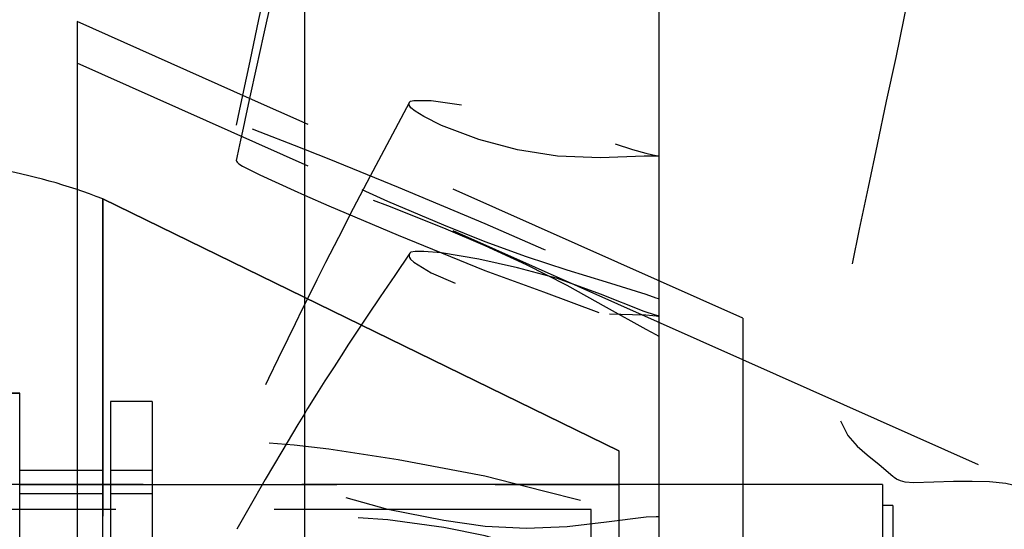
# Model space of a CAD drawing. Extents: x -181 to 162, y 84 to 272.
# Tile 36 of 85: x -5.77 to 0.15, y 106.5 to 109.56. Entities that reach past the tile are written whole.
import ezdxf

# ---------------------------------------------------------------- set-up
doc = ezdxf.new("R2010")
doc.units = 0
doc.header["$LTSCALE"] = 1.5
doc.header["$MEASUREMENT"] = 0
doc.linetypes.add('SLDHIDDEN0', pattern=[1.905, 1.27, -0.635])
doc.layers.get('0').update_dxf_attribs({"linetype": 'CONTINUOUS'})
doc.layers.get('DEFPOINTS').update_dxf_attribs({"linetype": 'CONTINUOUS'})
for name, color, linetype in [('DIM', 1, 'CONTINUOUS'), ('DUCT', 30, 'CONTINUOUS'), ('TAIL', 140, 'CONTINUOUS')]:
    doc.layers.add(name, color=color, linetype=linetype)
doc.styles.add('ENGR', font='Romans', dxfattribs={"oblique": 15})
doc.dimstyles.get("Standard").update_dxf_attribs({"dimtxt": 0.18, "dimasz": 0.18, "dimexe": 0.18, "dimexo": 0.0625, "dimgap": 0.09, "dimtad": 0, "dimtih": 1, "dimtoh": 1, "dimdec": 4, "dimzin": 0, "dimtxsty": 'STANDARD', "dimcen": 0.09, "dimazin": 3, "dimtfac": 1, "dimtdec": 4, "dimtofl": 0, "dimtmove": 0, "dimatfit": 3, "dimtolj": 1, "dimtzin": 0})

# ---------------------------------------------------------------- blocks, each defined once
blk = doc.blocks.new('*D13')
at = {"color": 0, "linetype": 'BYBLOCK'}
for start, end in [(36.08281, 54.4378), (5.5622, 24.27056)]:
    blk.add_arc((-66.6118, 105.266), 11.1294, start, end, dxfattribs=at)
for points in [[(-60.2366, 114.1682), (-60.0416, 114.4709), (-61.0471, 114.9043)], [(-55.355, 106.3534), (-55.7146, 106.336), (-55.4824, 105.266)]]:
    blk.add_solid(points, dxfattribs=at)
at = {"layer": 'DEFPOINTS', "color": 0, "linetype": 'BYBLOCK'}
for p in [(-60.1729, 116.4184), (-56.1536, 109.0724), (-100.5781, 105.266), (-66.6118, 105.266), (0.4895, 105.266)]:
    blk.add_point(p, dxfattribs=at)
at = {"color": 0, "linetype": 'BYBLOCK', "insert": (-56.9735, 110.8306), "char_height": 0.9, "attachment_point": 5, "style": 'ENGR'}
blk.add_mtext('\\A1;60°', dxfattribs=at)
blk = doc.blocks.new('*D14')
at = {"color": 0, "linetype": 'BYBLOCK'}
for p, q in [((-46.001, 114.1007), (-53.5143, 123.5221)), ((-47.0493, 105.266), (-62.306, 105.266))]:
    blk.add_line(p, q, dxfattribs=at)
for centre, radius, start, end in [((-38.9555, 105.266), 23.2154, 128.90461, 153.94624), ((-38.9555, 105.266), 23.2154, 154.62422, 179.66682), ((-66.6118, 105.266), 11.1687, 335.70973, 354.45741), ((-66.6118, 105.266), 11.1687, 305.54259, 323.93941)]:
    blk.add_arc(centre, radius, start, end, dxfattribs=at)
for points in [[(-53.5495, 123.3496), (-53.5213, 123.3145), (-53.4301, 123.4165)], [(-62.1481, 105.4009), (-62.1931, 105.401), (-62.171, 105.266)], [(-55.6751, 104.1959), (-55.3155, 104.1785), (-55.4431, 105.266)], [(-60.0219, 96.0268), (-60.2168, 96.3295), (-61.0274, 95.5936)]]:
    blk.add_solid(points, dxfattribs=at)
at = {"layer": 'DEFPOINTS', "color": 0, "linetype": 'BYBLOCK'}
for p in [(-58.137, 118.3437), (-45.9425, 114.0274), (-100.5781, 105.266), (-66.6118, 105.266), (-46.9555, 105.266), (-38.9555, 105.266), (-38.9555, 105.266), (0.4895, 105.266), (-58.0561, 98.0869), (-60.1729, 94.1135)]:
    blk.add_point(p, dxfattribs=at)
at = {"color": 0, "linetype": 'BYBLOCK', "attachment_point": 5, "style": 'ENGR'}
for s, insert, char_height in [('\\A1;51.4286°', (-59.8719, 115.3388), 0.1125), ('\\A1;60°', (-56.9394, 99.6816), 0.9)]:
    blk.add_mtext(s, dxfattribs=dict(at, insert=insert, char_height=char_height))

msp = doc.modelspace()

# ---------------------------------------------------------------- linework, layer by layer
at = {"layer": 'DUCT', "linetype": 'CONTINUOUS'}
for p, q in [((-4.05787, 114.79578), (-4.05787, 95.73614)), ((-5.4244, 109.54687), (-5.4244, 100.98506)), ((-4.3871, 109.08504), (-5.4244, 109.54687))]:
    msp.add_line(p, q, dxfattribs=at)
at = {"layer": 'DUCT', "linetype": 'SLDHIDDEN0'}
for p, q in [((-1.4244, 107.51596), (-5.4244, 109.29687)), ((-1.4244, 107.76596), (-4.3871, 109.08504)), ((-1.4244, 107.76596), (-1.4244, 102.76597)), ((-0.0079, 106.88529), (-1.4244, 107.51596))]:
    msp.add_line(p, q, dxfattribs=at)
at = {"layer": 'DUCT', "linetype": 'SLDHIDDEN0', "flags": 128}
for points in [[(0.15498, 112.76306), (0.11946, 112.60804), (0.08974, 112.4784), (0.06588, 112.3743), (0.04777, 112.2951), (0.02974, 112.21468), (-0.00913, 112.03073), (-0.05075, 111.8111), (-0.0861, 111.61105), (-0.11702, 111.43227), (-0.144, 111.27668), (-0.16713, 111.14437), (-0.20409, 110.93144), (-0.24771, 110.67753), (-0.30033, 110.38357), (-0.36257, 110.04905), (-0.43145, 109.68742), (-0.50459, 109.33162), (-0.56161, 109.06949), (-0.61629, 108.8093), (-0.67083, 108.55254), (-0.72521, 108.29906), (-0.77599, 108.04771), (-0.81553, 107.8242), (-0.84102, 107.64407), (-0.85547, 107.50346), (-0.85954, 107.44896), (-0.86272, 107.37965), (-0.86028, 107.26798), (-0.83891, 107.15164), (-0.79279, 107.06052), (-0.73596, 106.99608), (-0.67715, 106.94511), (-0.60445, 106.88724), (-0.52246, 106.81616), (-0.52183, 106.81552)], [(-1.92618, 107.87865), (-1.92637, 110.54508), (-1.9254, 112.68831)], [(-1.92618, 107.65487), (-1.92637, 110.22706), (-1.9254, 112.28961)], [(-4.42952, 109.10392), (-4.44932, 109.00991), (-4.4673, 108.92411)], [(-3.42674, 109.06241), (-3.54702, 108.83642), (-3.66205, 108.619), (-3.76437, 108.4236), (-3.85396, 108.25023), (-3.93107, 108.09881), (-3.98323, 107.99516), (-4.02828, 107.90487), (-4.07087, 107.81889), (-4.11417, 107.73087), (-4.15816, 107.64084), (-4.21519, 107.52335), (-4.27338, 107.40262), (-4.33278, 107.27869), (-4.3883, 107.16232), (-4.43536, 107.06342), (-4.45341, 107.02543), (-4.46507, 107.00088)], [(-1.9244, 108.73829), (-1.9244, 108.73829), (-1.9244, 108.73829), (-1.9244, 108.73829), (-1.92441, 108.73828), (-1.92444, 108.73828), (-1.92458, 108.73828), (-1.92511, 108.73831), (-1.92724, 108.73845), (-1.93149, 108.73864), (-1.94844, 108.73924), (-2.01561, 108.73909), (-2.27811, 108.72847), (-2.53767, 108.73736), (-2.77696, 108.77651), (-3.01015, 108.83905), (-3.23378, 108.92239), (-3.34115, 108.97598), (-3.39301, 109.00836), (-3.41767, 109.02851), (-3.42467, 109.03778), (-3.42799, 109.04493), (-3.42935, 109.05241), (-3.42862, 109.0584), (-3.42627, 109.06311), (-3.41996, 109.06848), (-3.39975, 109.07347), (-3.29685, 109.07209), (-3.07736, 109.04185), (-2.84678, 108.99485), (-2.61013, 108.93954), (-2.48944, 108.90623), (-2.24466, 108.82801), (-2.08609, 108.77838), (-2.00574, 108.75595), (-1.96518, 108.74634), (-1.94482, 108.7421), (-1.93461, 108.74016), (-1.93123, 108.73952), (-1.92782, 108.73888), (-1.92611, 108.73859), (-1.92554, 108.7385), (-1.92517, 108.73844), (-1.92491, 108.7384), (-1.92474, 108.73837), (-1.92463, 108.73835), (-1.92456, 108.73833), (-1.9245, 108.73832), (-1.92447, 108.73831), (-1.92445, 108.73831), (-1.92443, 108.7383), (-1.92442, 108.7383), (-1.92442, 108.7383), (-1.92441, 108.7383), (-1.92441, 108.73829), (-1.9244, 108.73829), (-1.9244, 108.73829), (-1.9244, 108.73829), (-1.9244, 108.73829)], [(-1.9244, 107.87877), (-1.9244, 107.87877), (-1.9244, 107.87877), (-1.92441, 107.87877), (-1.92442, 107.87877), (-1.92448, 107.87879), (-1.92471, 107.87887), (-1.92567, 107.87922), (-1.92949, 107.88062), (-1.94469, 107.88603), (-2.00502, 107.90677), (-2.24197, 107.98096), (-2.47989, 108.0535), (-2.72369, 108.13402), (-2.97142, 108.22373), (-3.22099, 108.32321), (-3.55675, 108.46551), (-3.89132, 108.61747), (-4.22026, 108.77925), (-4.38803, 108.869), (-4.42858, 108.89242), (-4.44963, 108.90554), (-4.46021, 108.91329), (-4.46557, 108.91865), (-4.46754, 108.92304), (-4.46603, 108.92556), (-4.46173, 108.92669), (-4.45116, 108.92593), (-4.42955, 108.9206), (-4.37864, 108.9036), (-4.32632, 108.88418), (-4.11906, 108.80482), (-3.91084, 108.72211), (-3.49413, 108.55241), (-2.97318, 108.33389), (-2.62226, 108.17927), (-2.27402, 108.02603), (-2.09927, 107.95111), (-2.01182, 107.91442), (-1.9681, 107.89648), (-1.94625, 107.88761), (-1.939, 107.88468), (-1.9317, 107.88171), (-1.92805, 107.88024), (-1.92684, 107.87976), (-1.92604, 107.87944), (-1.9255, 107.87922), (-1.92513, 107.87908), (-1.92489, 107.87898), (-1.92473, 107.87891), (-1.92462, 107.87887), (-1.92455, 107.87884), (-1.9245, 107.87882), (-1.92447, 107.8788), (-1.92445, 107.87879), (-1.92443, 107.87878), (-1.92442, 107.87878), (-1.92441, 107.87878), (-1.92441, 107.87877), (-1.92441, 107.87877), (-1.9244, 107.87877), (-1.9244, 107.87877), (-1.9244, 107.87877)], [(-1.9244, 107.65472), (-1.9244, 107.65472), (-1.9244, 107.65472), (-1.92441, 107.65472), (-1.92442, 107.65473), (-1.92448, 107.65477), (-1.92471, 107.65489), (-1.92567, 107.65537), (-1.92949, 107.65726), (-1.94469, 107.66503), (-2.00502, 107.69698), (-2.24197, 107.83046), (-2.47989, 107.96166), (-2.72369, 108.08495), (-2.97142, 108.2), (-3.22099, 108.30597), (-3.55675, 108.44005), (-3.89132, 108.56232), (-4.22026, 108.66682), (-4.38803, 108.70997), (-4.42858, 108.71782), (-4.44963, 108.72051), (-4.46021, 108.72023), (-4.46557, 108.71807), (-4.46754, 108.71388), (-4.46709, 108.71235)], [(-1.92618, 106.57196), (-1.92637, 107.77067), (-1.92539, 108.7391)], [(-4.05787, 108.50447), (-3.91084, 108.43979), (-3.49413, 108.26285), (-2.97318, 108.05221), (-2.62226, 107.92333), (-2.27402, 107.79488), (-2.09927, 107.72705), (-2.01182, 107.69175), (-1.9681, 107.67342), (-1.94625, 107.66409), (-1.939, 107.66098), (-1.9317, 107.65787), (-1.92805, 107.6563), (-1.92684, 107.65577), (-1.92604, 107.65541), (-1.9255, 107.65517), (-1.92513, 107.65502), (-1.92489, 107.65491), (-1.92473, 107.65484), (-1.92462, 107.6548), (-1.92455, 107.65477), (-1.9245, 107.65475), (-1.92447, 107.65474), (-1.92445, 107.65473), (-1.92443, 107.65473), (-1.92442, 107.65472), (-1.92441, 107.65472), (-1.92441, 107.65472), (-1.92441, 107.65472), (-1.9244, 107.65472), (-1.9244, 107.65472), (-1.9244, 107.65472), (-1.9244, 107.65472)], [(-3.42544, 108.15507), (-3.51554, 108.02191), (-3.60187, 107.89416), (-3.67682, 107.78263), (-3.74035, 107.68735), (-3.79253, 107.60838), (-3.83765, 107.53941), (-3.88013, 107.47377), (-3.93427, 107.389), (-3.98466, 107.30897), (-4.03849, 107.2223), (-4.05787, 107.19065)], [(-1.9244, 107.77712), (-1.9244, 107.77712), (-1.9244, 107.77712), (-1.9244, 107.77712), (-1.92441, 107.77713), (-1.92444, 107.77714), (-1.92458, 107.77718), (-1.92511, 107.77732), (-1.92724, 107.77784), (-1.93149, 107.77899), (-1.94844, 107.78372), (-2.01561, 107.80563), (-2.27811, 107.90905), (-2.53767, 108.00293), (-2.77696, 108.06867), (-3.01015, 108.11946), (-3.23378, 108.15713), (-3.34115, 108.16664), (-3.39301, 108.16596), (-3.41767, 108.16104), (-3.42467, 108.15597), (-3.42799, 108.15069), (-3.42935, 108.14376), (-3.42862, 108.13699), (-3.42627, 108.13049), (-3.41996, 108.12067), (-3.39975, 108.10212), (-3.29685, 108.03825), (-3.07736, 107.94268), (-2.84677, 107.87273), (-2.61013, 107.82136), (-2.48944, 107.80504), (-2.24465, 107.79171), (-2.08609, 107.78775), (-2.00574, 107.78458), (-1.96518, 107.78158), (-1.94482, 107.77955), (-1.93461, 107.77836), (-1.93123, 107.77797), (-1.92782, 107.77757), (-1.92611, 107.77733), (-1.92554, 107.77725), (-1.92517, 107.7772), (-1.92491, 107.77716), (-1.92474, 107.77714), (-1.92463, 107.77713), (-1.92456, 107.77712), (-1.9245, 107.77711), (-1.92447, 107.77711), (-1.92445, 107.77711), (-1.92443, 107.77711), (-1.92442, 107.77711), (-1.92442, 107.77711), (-1.92441, 107.77711), (-1.92441, 107.77711), (-1.9244, 107.77711), (-1.9244, 107.77711), (-1.9244, 107.77712), (-1.9244, 107.77712)], [(-1.92618, 106.0317), (-1.92637, 107.00289), (-1.9254, 107.77656)], [(-1.9244, 106.57227), (-1.9244, 106.57227), (-1.9244, 106.57227), (-1.92441, 106.57227), (-1.92442, 106.57226), (-1.92448, 106.57225), (-1.92471, 106.57225), (-1.92567, 106.57226), (-1.92949, 106.57235), (-1.94469, 106.57223), (-2.00502, 106.56961), (-2.24197, 106.54106), (-2.47989, 106.51244), (-2.72369, 106.50301), (-2.97142, 106.51484), (-3.22099, 106.54955), (-3.55675, 106.61672), (-3.89132, 106.70936), (-4.22026, 106.83365), (-4.38803, 106.91743), (-4.42858, 106.94269), (-4.44963, 106.95855), (-4.46021, 106.9698), (-4.46557, 106.97954), (-4.46754, 106.98993), (-4.46603, 106.9986), (-4.46173, 107.00615), (-4.45116, 107.01471), (-4.42955, 107.02142), (-4.37864, 107.02445), (-4.32632, 107.02199), (-4.11906, 107.00524), (-3.91084, 106.97988), (-3.49413, 106.91682), (-2.97318, 106.81842), (-2.62226, 106.72864), (-2.27402, 106.64037), (-2.09927, 106.60225), (-2.01182, 106.58566), (-1.9681, 106.57862), (-1.94625, 106.5754), (-1.939, 106.57437), (-1.9317, 106.57327), (-1.92805, 106.57278), (-1.92684, 106.57263), (-1.92604, 106.57253), (-1.9255, 106.57246), (-1.92513, 106.57241), (-1.92489, 106.57237), (-1.92473, 106.57235), (-1.92462, 106.57233), (-1.92455, 106.57232), (-1.9245, 106.57231), (-1.92447, 106.5723), (-1.92445, 106.57229), (-1.92443, 106.57229), (-1.92442, 106.57229), (-1.92441, 106.57228), (-1.92441, 106.57228), (-1.92441, 106.57228), (-1.9244, 106.57228), (-1.9244, 106.57227), (-1.9244, 106.57227)], [(0.99548, 105.96519), (0.99548, 105.96519), (0.99548, 105.96519), (0.99548, 105.9652), (0.99547, 105.96523), (0.99541, 105.96536), (0.99516, 105.96584), (0.99412, 105.96779), (0.99001, 105.97557), (0.97324, 106.00636), (0.96474, 106.02157), (0.93086, 106.08139), (0.86268, 106.19536), (0.74873, 106.36577), (0.64086, 106.50708), (0.54721, 106.60376), (0.44562, 106.67793), (0.33714, 106.73031), (0.15728, 106.77314), (0.05889, 106.78177), (-0.04609, 106.78468), (-0.15761, 106.78371), (-0.27513, 106.78033), (-0.39829, 106.77606), (-0.44744, 106.78017), (-0.47613, 106.78796), (-0.49917, 106.79841), (-0.51398, 106.80823), (-0.52546, 106.81966), (-0.53376, 106.83318), (-0.53607, 106.84511), (-0.5239, 106.87835), (-0.48626, 106.91138), (-0.43737, 106.93219), (-0.33091, 106.95125), (-0.21685, 106.94607), (-0.10143, 106.92039), (0.01841, 106.87268), (0.13935, 106.80279), (0.26328, 106.71101), (0.43334, 106.56192), (0.4681, 106.52886)], [(-1.9244, 106.03137), (-1.9244, 106.03137), (-1.9244, 106.03137), (-1.92441, 106.03138), (-1.92442, 106.03139), (-1.92448, 106.03142), (-1.92471, 106.03151), (-1.92567, 106.03184), (-1.92949, 106.03311), (-1.94469, 106.03869), (-2.00502, 106.06314), (-2.24197, 106.17771), (-2.47989, 106.29071), (-2.72369, 106.38457), (-2.97142, 106.45756), (-3.22099, 106.50794), (-3.55675, 106.55526), (-3.89132, 106.57621), (-4.22026, 106.56221), (-4.38803, 106.53348), (-4.42858, 106.52117), (-4.44963, 106.51185), (-4.46021, 106.5037), (-4.46416, 106.4975)]]:
    msp.add_lwpolyline(points, dxfattribs=at)
at = {"layer": 'DUCT', "linetype": 'CONTINUOUS', "flags": 128}
for points in [[(-4.05787, 110.82736), (-4.07648, 110.74386), (-4.12229, 110.53643), (-4.14953, 110.41224), (-4.17483, 110.29632), (-4.19823, 110.18867), (-4.21976, 110.0893), (-4.23942, 109.99821), (-4.26107, 109.89755), (-4.29013, 109.76189), (-4.33335, 109.55913), (-4.38645, 109.30847), (-4.42952, 109.10392)], [(-4.05787, 110.55578), (-4.06802, 110.51222), (-4.11649, 110.30077), (-4.16422, 110.09053), (-4.21125, 109.88149), (-4.25762, 109.67366), (-4.30337, 109.46706), (-4.34744, 109.26661), (-4.38503, 109.09457), (-4.40718, 108.99268), (-4.42594, 108.90605), (-4.44132, 108.83472), (-4.45331, 108.77866), (-4.46353, 108.73052), (-4.46742, 108.71238)], [(-4.46709, 108.71235), (-4.46603, 108.70877), (-4.46173, 108.70282), (-4.45116, 108.69318), (-4.42955, 108.67894), (-4.37864, 108.65186), (-4.32632, 108.62688), (-4.11906, 108.53139), (-4.05787, 108.50447)], [(-4.05787, 107.19065), (-4.09698, 107.12677), (-4.19385, 106.96551), (-4.29333, 106.79628), (-4.39241, 106.62444), (-4.46435, 106.49762)]]:
    msp.add_lwpolyline(points, dxfattribs=at)
at = {"layer": 'TAIL', "linetype": 'SLDHIDDEN0'}
for p, q in [((-5.26882, 108.48154), (-5.26882, 102.05038)), ((-5.76881, 107.31596), (-7.26881, 107.31596)), ((-7.26881, 107.31596), (-5.76881, 107.31596)), ((-5.76881, 103.21597), (-5.76881, 107.31596)), ((-5.76881, 106.76596), (-5.76881, 107.31596)), ((-5.22297, 107.26596), (-5.22297, 103.26597)), ((-4.97297, 107.26596), (-5.22297, 107.26596)), ((-4.97297, 107.26596), (-4.97297, 103.26597)), ((-2.16882, 106.96958), (-2.16882, 106.76596)), ((-5.26882, 106.85051), (-5.76881, 106.85051)), ((-4.97297, 106.85051), (-5.22297, 106.85051)), ((-5.22297, 106.76596), (-8.76881, 106.76596)), ((-5.76881, 106.76596), (-2.16882, 106.76596)), ((-2.16882, 106.76596), (-5.76881, 106.76596)), ((-2.16882, 106.76596), (-4.97297, 106.76596)), ((-5.76881, 106.71251), (-5.26882, 106.71251)), ((-5.22297, 106.71251), (-4.97297, 106.71251)), ((-2.33422, 106.61596), (-9.9592, 106.61596)), ((-2.33422, 105.26596), (-2.33422, 106.61596))]:
    msp.add_line(p, q, dxfattribs=at)
at = {"layer": 'TAIL', "linetype": 'CONTINUOUS'}
for p, q in [((-5.26882, 102.05038), (-5.26882, 108.48154)), ((-2.16882, 106.96958), (-5.26882, 108.48154)), ((-5.26882, 108.48154), (-2.16882, 106.96958)), ((-2.16882, 106.96958), (-2.16882, 103.56235)), ((-0.58422, 106.76596), (-2.16882, 106.76596)), ((-0.58422, 106.76596), (-0.58422, 103.76597)), ((-0.52298, 106.64096), (-0.58422, 106.64096)), ((-0.52298, 106.64096), (-0.52298, 103.89097))]:
    msp.add_line(p, q, dxfattribs=at)
msp.add_arc((-6.51881, 105.26596), 3.44999, 68.757328, 80.050774, dxfattribs=at)
msp.add_arc((-6.51881, 105.26596), 3.44999, 68.757328, 80.050774, dxfattribs=at)

# ---------------------------------------------------------------- dimensions: what is measured, and where the dimension line sits
at = {"layer": 'DIM'}
for base, line1, line2, picture, middle in [((-58.05605, 98.08685), ((-66.61178, 105.26596), (-60.17293, 94.11355)), ((-100.57806, 105.26596), (0.48946, 105.26596)), '*D14', (-56.93939, 99.68161)), ((-56.15361, 109.07243), ((-100.57806, 105.26596), (0.48946, 105.26596)), ((-66.61178, 105.26596), (-60.17293, 116.41838)), '*D13', (-56.97348, 110.83064))]:
    dim = msp.add_angular_dim_2l(base=base, line1=line1, line2=line2, dimstyle='STANDARD', override={"dimscale": 6, "dimtxt": 0.15, "dimexo": 0.125, "dimdec": 0, "dimzin": 1, "dimtxsty": 'ENGR', "dimtdec": 0, "dimtzin": 1}, dxfattribs=at)
    dim.commit()
    dim.dimension.update_dxf_attribs({"geometry": picture, "text_midpoint": middle})

doc.saveas('drawing.dxf')
